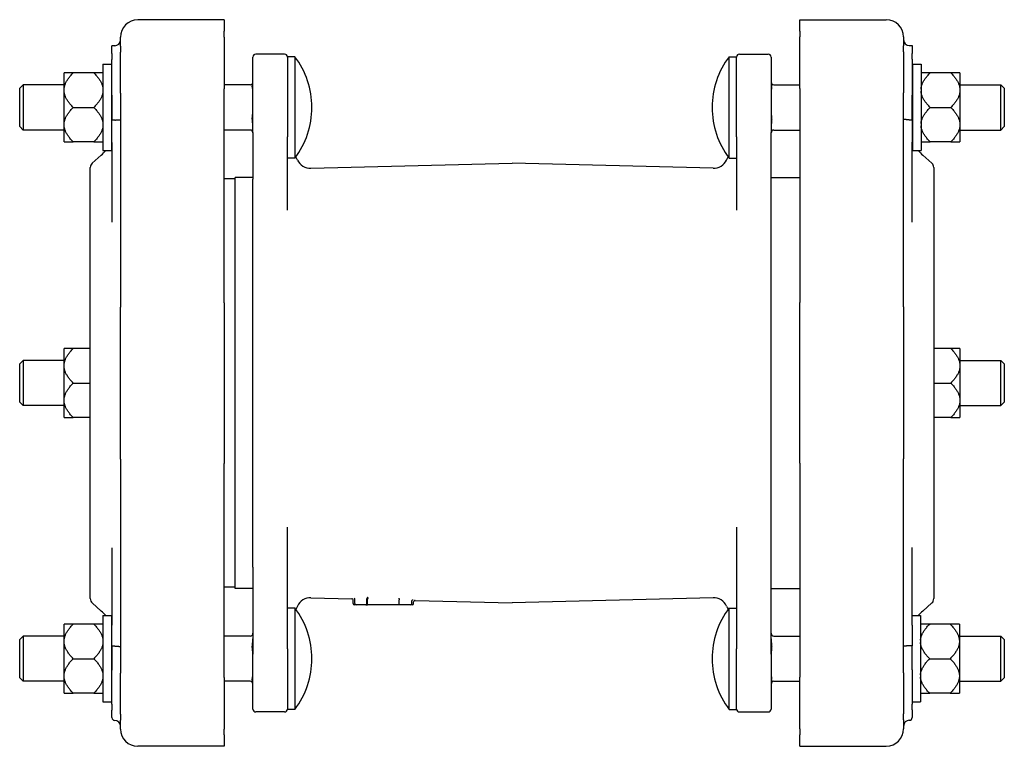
# Model space of a CAD drawing. Header units: millimetres. Extents: x 97 to 4291, y 43 to 893.
# Tile 3 of 4: x 97 to 439, y 641 to 893. Entities that reach past the tile are written whole.
import ezdxf

# ---------------------------------------------------------------- set-up
doc = ezdxf.new("R2010")
doc.units = ezdxf.units.MM
doc.layers.add('DETAIL', color=2, linetype='Continuous')

msp = doc.modelspace()

# ---------------------------------------------------------------- linework, layer by layer
at = {"layer": 'DETAIL'}
for p, q in [((168.03, 893.05), (138.03, 893.05)), ((168.03, 893.05), (168.03, 889.11)), ((368.03, 889.2), (368.03, 893.13)), ((368.03, 893.13), (398.03, 893.13)), ((132.03, 883.91), (132.03, 887.05)), ((168.03, 887.11), (168.03, 889.11)), ((168.03, 887.11), (168.03, 869.18)), ((368.03, 889.2), (368.03, 887.2)), ((368.03, 869.29), (368.03, 887.2)), ((404.03, 887.13), (404.03, 884)), ((129.03, 881.35), (129.03, 884.09)), ((130.03, 884.09), (129.03, 884.09)), ((132.03, 883.91), (132.03, 881.91)), ((404.03, 882), (404.03, 884)), ((406.03, 884.16), (407.03, 884.16)), ((407.03, 884.16), (407.03, 881.43)), ((129.03, 881.35), (129.03, 879.35)), ((129.03, 866.88), (129.03, 879.35)), ((132.03, 867.64), (132.03, 881.91)), ((178.03, 853.92), (178.03, 880.17)), ((189.03, 881.17), (179.03, 881.17)), ((190.03, 880.27), (190.03, 852.44)), ((192.64, 880.27), (190.03, 880.27)), ((192.64, 880.27), (192.64, 845.07)), ((343.42, 845.07), (343.42, 880.27)), ((343.42, 880.27), (346.03, 880.27)), ((346.03, 852.44), (346.03, 880.27)), ((347.03, 881.17), (357.03, 881.17)), ((358.03, 880.17), (358.03, 853.92)), ((404.03, 882), (404.03, 867.74)), ((407.03, 879.43), (407.03, 881.43)), ((407.03, 879.43), (407.03, 866.98)), ((125.95, 877.67), (125.95, 847.67)), ((125.95, 877.67), (128.95, 877.67)), ((128.95, 877.67), (128.95, 847.67)), ((407.11, 877.67), (407.11, 847.67)), ((407.11, 877.67), (410.11, 877.67)), ((410.11, 877.67), (410.11, 847.67)), ((115.65, 874.67), (112.45, 874.67)), ((112.45, 869.05), (112.45, 874.67)), ((122.75, 874.67), (115.65, 874.67)), ((125.95, 874.67), (122.75, 874.67)), ((413.31, 874.67), (410.11, 874.67)), ((420.41, 874.67), (413.31, 874.67)), ((423.61, 874.67), (420.41, 874.67)), ((423.61, 874.67), (423.61, 869.05)), ((97.03, 869.3), (98.25, 870.52)), ((97.03, 856.04), (97.03, 869.3)), ((98.25, 870.52), (98.25, 854.82)), ((112.45, 870.52), (98.25, 870.52)), ((112.45, 868.29), (112.45, 869.05)), ((129.03, 870.52), (128.95, 870.52)), ((177.03, 870.52), (168.03, 870.52)), ((168.03, 794.84), (168.03, 869.18)), ((359.03, 870.52), (368.03, 870.52)), ((368.03, 869.29), (368.03, 794.98)), ((407.03, 870.52), (407.11, 870.52)), ((423.61, 870.52), (437.81, 870.52)), ((423.61, 869.05), (423.61, 868.29)), ((437.81, 854.82), (437.81, 870.52)), ((439.03, 869.3), (437.81, 870.52)), ((439.03, 869.3), (439.03, 856.04)), ((112.45, 857.06), (112.45, 868.29)), ((129.03, 866.88), (129.03, 858.3)), ((132.03, 867.64), (132.03, 793.3)), ((404.03, 793.44), (404.03, 867.74)), ((407.03, 858.41), (407.03, 866.98)), ((423.61, 868.29), (423.61, 857.06)), ((115.65, 862.67), (122.75, 862.67)), ((413.31, 862.67), (420.41, 862.67)), ((97.03, 856.04), (98.25, 854.82)), ((112.45, 856.3), (112.45, 857.06)), ((112.45, 850.68), (112.45, 856.3)), ((130.03, 858.3), (129.03, 858.3)), ((129.03, 850.53), (129.03, 858.3)), ((406.03, 858.41), (407.03, 858.41)), ((407.03, 858.41), (407.03, 850.63)), ((423.61, 857.06), (423.61, 856.3)), ((423.61, 856.3), (423.61, 850.68)), ((439.03, 856.04), (437.81, 854.82)), ((112.45, 854.82), (98.25, 854.82)), ((129.03, 854.82), (128.95, 854.82)), ((177.03, 854.82), (168.03, 854.82)), ((178.03, 853.92), (178.03, 837.73)), ((190.03, 826.97), (190.03, 852.44)), ((346.03, 852.44), (346.03, 826.97)), ((358.03, 837.73), (358.03, 853.92)), ((359.03, 854.82), (368.03, 854.82)), ((407.03, 854.82), (407.11, 854.82)), ((423.61, 854.82), (437.81, 854.82)), ((112.45, 850.68), (115.65, 850.68)), ((122.75, 850.68), (115.65, 850.68)), ((122.75, 850.68), (125.95, 850.68)), ((129.03, 850.53), (129.03, 827.74)), ((407.03, 827.83), (407.03, 850.63)), ((410.11, 850.68), (413.31, 850.68)), ((420.41, 850.68), (413.31, 850.68)), ((420.41, 850.68), (423.61, 850.68)), ((122.2, 843.32), (125.34, 846.12)), ((125.95, 847.67), (128.95, 847.67)), ((192.64, 845.07), (190.03, 845.07)), ((193.51, 844.41), (192.98, 845.54)), ((342.54, 844.41), (343.07, 845.54)), ((343.42, 845.07), (346.03, 845.07)), ((407.11, 847.67), (410.11, 847.67)), ((413.86, 843.32), (410.71, 846.12)), ((121.53, 692.13), (121.53, 841.83)), ((198.17, 841.53), (268.03, 843.33)), ((337.88, 841.53), (268.03, 843.33)), ((414.53, 841.83), (414.53, 692.13)), ((171.83, 695.63), (171.83, 838.33)), ((178.03, 838.33), (171.83, 838.33)), ((358.03, 838.33), (368.03, 838.33)), ((171.83, 837.83), (168.03, 837.83)), ((178.03, 703.02), (178.03, 837.73)), ((358.03, 703.02), (358.03, 837.73)), ((129.03, 827.74), (129.03, 822.8)), ((407.03, 822.88), (407.03, 827.83)), ((168.03, 794.84), (168.03, 739.05)), ((368.03, 739.19), (368.03, 794.98)), ((132.03, 740.59), (132.03, 793.3)), ((404.03, 793.44), (404.03, 740.72)), ((115.65, 778.97), (112.45, 778.97)), ((112.45, 773.36), (112.45, 778.97)), ((121.53, 778.97), (115.65, 778.97)), ((420.41, 778.97), (414.53, 778.97)), ((423.61, 778.97), (420.41, 778.97)), ((423.61, 778.97), (423.61, 773.36)), ((97.03, 773.61), (98.25, 774.83)), ((97.03, 760.35), (97.03, 773.61)), ((98.25, 774.83), (98.25, 759.13)), ((112.45, 774.83), (98.25, 774.83)), ((112.45, 772.6), (112.45, 773.36)), ((423.61, 774.83), (437.81, 774.83)), ((423.61, 773.36), (423.61, 772.6)), ((437.81, 759.13), (437.81, 774.83)), ((439.03, 773.61), (437.81, 774.83)), ((439.03, 773.61), (439.03, 760.35)), ((112.45, 761.36), (112.45, 772.6)), ((423.61, 772.6), (423.61, 761.36)), ((115.65, 766.98), (121.53, 766.98)), ((414.53, 766.98), (420.41, 766.98)), ((97.03, 760.35), (98.25, 759.13)), ((112.45, 760.6), (112.45, 761.36)), ((112.45, 754.98), (112.45, 760.6)), ((423.61, 761.36), (423.61, 760.6)), ((423.61, 760.6), (423.61, 754.98)), ((439.03, 760.35), (437.81, 759.13)), ((112.45, 759.13), (98.25, 759.13)), ((423.61, 759.13), (437.81, 759.13)), ((112.45, 754.98), (115.65, 754.98)), ((121.53, 754.98), (115.65, 754.98)), ((420.41, 754.98), (414.53, 754.98)), ((420.41, 754.98), (423.61, 754.98)), ((132.03, 740.59), (132.03, 666.27)), ((168.03, 664.73), (168.03, 739.05)), ((368.03, 739.19), (368.03, 664.84)), ((404.03, 666.38), (404.03, 740.72)), ((190.03, 674.67), (190.03, 716.89)), ((346.03, 716.89), (346.03, 674.67)), ((129.03, 709.82), (129.03, 700.32)), ((407.03, 700.41), (407.03, 709.9)), ((178.03, 703.02), (178.03, 672.81)), ((358.03, 672.81), (358.03, 703.02)), ((129.03, 700.32), (129.03, 682.88)), ((407.03, 682.98), (407.03, 700.41)), ((171.83, 696.13), (168.03, 696.13)), ((178.03, 695.63), (171.83, 695.63)), ((358.03, 695.63), (368.03, 695.63)), ((198.17, 692.43), (212.36, 692.07)), ((212.84, 690.48), (212.84, 691.57)), ((213.42, 690.48), (213.42, 691.91)), ((217.61, 690.48), (217.61, 692.02)), ((217.88, 690.48), (217.88, 691.98)), ((228.8, 691.71), (228.8, 691.71)), ((228.8, 690.48), (228.8, 691.71)), ((233.27, 690.48), (233.27, 691.37)), ((233.84, 690.48), (233.84, 691)), ((234.36, 691.5), (268.03, 690.63)), ((337.88, 692.43), (268.03, 690.63)), ((122.2, 690.64), (125.34, 687.84)), ((192.64, 688.88), (190.03, 688.88)), ((192.64, 688.88), (192.64, 653.68)), ((193.51, 689.55), (192.98, 688.42)), ((213.92, 689.98), (213.34, 689.98)), ((217.25, 689.98), (213.92, 689.98)), ((217.25, 689.98), (217.8, 689.98)), ((228.96, 689.98), (217.8, 689.98)), ((232.77, 689.98), (228.96, 689.98)), ((233.34, 689.98), (232.77, 689.98)), ((342.54, 689.55), (343.07, 688.42)), ((343.42, 653.68), (343.42, 688.88)), ((343.42, 688.88), (346.03, 688.88)), ((413.86, 690.64), (410.71, 687.84)), ((125.95, 686.28), (125.95, 656.28)), ((125.95, 686.28), (128.95, 686.28)), ((128.95, 686.28), (128.95, 656.28)), ((407.03, 686.28), (409.91, 686.28)), ((409.91, 686.28), (409.91, 656.28)), ((115.65, 683.28), (112.45, 683.28)), ((112.45, 677.66), (112.45, 683.28)), ((122.75, 683.28), (115.65, 683.28)), ((125.95, 683.28), (122.75, 683.28)), ((129.03, 675.65), (129.03, 682.88)), ((407.03, 682.98), (407.03, 675.76)), ((413.11, 683.28), (409.91, 683.28)), ((420.21, 683.28), (413.11, 683.28)), ((423.41, 683.28), (420.21, 683.28)), ((423.41, 683.28), (423.41, 677.66)), ((97.03, 677.91), (98.25, 679.13)), ((97.03, 664.65), (97.03, 677.91)), ((98.25, 679.13), (98.25, 663.43)), ((112.45, 679.13), (98.25, 679.13)), ((112.45, 676.9), (112.45, 677.66)), ((129.03, 679.13), (128.95, 679.13)), ((177.03, 679.13), (168.03, 679.13)), ((359.03, 679.13), (368.03, 679.13)), ((423.41, 679.13), (437.81, 679.13)), ((423.41, 677.66), (423.41, 676.9)), ((437.81, 663.43), (437.81, 679.13)), ((439.03, 677.91), (437.81, 679.13)), ((439.03, 677.91), (439.03, 664.65)), ((112.45, 665.67), (112.45, 676.9)), ((129.03, 675.65), (129.03, 667.28)), ((190.03, 674.67), (190.03, 653.68)), ((346.03, 653.68), (346.03, 674.67)), ((407.03, 667.38), (407.03, 675.76)), ((423.41, 676.9), (423.41, 665.67)), ((115.65, 671.28), (122.75, 671.28)), ((178.03, 653.78), (178.03, 672.81)), ((358.03, 672.81), (358.03, 653.78)), ((413.11, 671.28), (420.21, 671.28)), ((129.03, 655.44), (129.03, 667.28)), ((407.03, 667.38), (407.03, 655.53)), ((97.03, 664.65), (98.25, 663.43)), ((112.45, 664.91), (112.45, 665.67)), ((112.45, 659.29), (112.45, 664.91)), ((132.03, 652), (132.03, 666.27)), ((168.03, 664.73), (168.03, 646.8)), ((368.03, 646.9), (368.03, 664.84)), ((404.03, 666.38), (404.03, 652.09)), ((423.41, 665.67), (423.41, 664.91)), ((423.41, 664.91), (423.41, 659.29)), ((439.03, 664.65), (437.81, 663.43)), ((112.45, 663.43), (98.25, 663.43)), ((129.03, 663.43), (128.95, 663.43)), ((177.03, 663.43), (168.03, 663.43)), ((359.03, 663.43), (368.03, 663.43)), ((423.41, 663.43), (437.81, 663.43)), ((112.45, 659.29), (115.65, 659.29)), ((122.75, 659.29), (115.65, 659.29)), ((122.75, 659.29), (125.95, 659.29)), ((409.91, 659.29), (413.11, 659.29)), ((420.21, 659.29), (413.11, 659.29)), ((420.21, 659.29), (423.41, 659.29)), ((125.95, 656.28), (128.95, 656.28)), ((129.03, 655.44), (129.03, 653.44)), ((129.03, 650.84), (129.03, 653.44)), ((192.64, 653.68), (190.03, 653.68)), ((343.42, 653.68), (346.03, 653.68)), ((407.03, 656.28), (409.91, 656.28)), ((407.03, 653.52), (407.03, 655.53)), ((407.03, 653.52), (407.03, 650.91)), ((132.03, 652), (132.03, 650)), ((132.03, 646.87), (132.03, 650)), ((189.03, 652.78), (179.03, 652.78)), ((347.03, 652.78), (357.03, 652.78)), ((404.03, 650.09), (404.03, 652.09)), ((404.03, 650.09), (404.03, 646.94)), ((168.03, 644.81), (168.03, 646.8)), ((368.03, 646.9), (368.03, 644.9)), ((168.03, 644.81), (168.03, 640.87)), ((368.03, 640.94), (368.03, 644.9)), ((168.03, 640.87), (138.03, 640.87)), ((368.03, 640.94), (398.03, 640.94))]:
    msp.add_line(p, q, dxfattribs=at)
at = {"layer": 'DETAIL', "flags": 128}
for points in [[(112.45, 869.05), (112.47, 869.28), (112.5, 869.5), (112.54, 869.72), (112.59, 869.95), (112.65, 870.17), (112.72, 870.4), (112.8, 870.62), (112.88, 870.85), (112.98, 871.07), (113.09, 871.3), (113.2, 871.53), (113.33, 871.76), (113.47, 871.99), (113.61, 872.22), (113.77, 872.46), (113.93, 872.69), (114.11, 872.93), (114.3, 873.17), (114.5, 873.41), (114.7, 873.66), (114.92, 873.91), (115.15, 874.16), (115.39, 874.41), (115.65, 874.67)], [(122.75, 874.67), (123, 874.41), (123.24, 874.16), (123.47, 873.91), (123.69, 873.66), (123.9, 873.41), (124.1, 873.17), (124.28, 872.93), (124.46, 872.69), (124.62, 872.46), (124.78, 872.22), (124.93, 871.99), (125.06, 871.76), (125.19, 871.53), (125.31, 871.3), (125.41, 871.07), (125.51, 870.85), (125.6, 870.62), (125.68, 870.4), (125.75, 870.17), (125.8, 869.95), (125.85, 869.72), (125.89, 869.5), (125.93, 869.28), (125.95, 869.05)], [(410.11, 869.05), (410.13, 869.28), (410.16, 869.5), (410.2, 869.72), (410.25, 869.95), (410.31, 870.17), (410.38, 870.4), (410.46, 870.62), (410.54, 870.85), (410.64, 871.07), (410.75, 871.3), (410.86, 871.53), (410.99, 871.76), (411.13, 871.99), (411.27, 872.22), (411.43, 872.46), (411.59, 872.69), (411.77, 872.93), (411.96, 873.17), (412.16, 873.41), (412.36, 873.66), (412.58, 873.91), (412.81, 874.16), (413.05, 874.41), (413.31, 874.67)], [(420.41, 874.67), (420.66, 874.41), (420.9, 874.16), (421.13, 873.91), (421.35, 873.66), (421.56, 873.41), (421.76, 873.17), (421.94, 872.93), (422.12, 872.69), (422.28, 872.46), (422.44, 872.22), (422.59, 871.99), (422.72, 871.76), (422.85, 871.53), (422.97, 871.3), (423.07, 871.07), (423.17, 870.85), (423.26, 870.62), (423.34, 870.4), (423.41, 870.17), (423.46, 869.95), (423.51, 869.72), (423.55, 869.5), (423.59, 869.28), (423.61, 869.05)], [(178.03, 868.44), (178.02, 868.56), (178.01, 868.69), (177.99, 868.82), (177.97, 868.94), (177.95, 869.06), (177.92, 869.19), (177.9, 869.32), (177.88, 869.45), (177.86, 869.58), (177.84, 869.7), (177.83, 869.83), (177.83, 869.95), (177.83, 870.07), (177.84, 870.2), (177.86, 870.32), (177.88, 870.45), (177.9, 870.58), (177.92, 870.71), (177.95, 870.84), (177.97, 870.96), (177.99, 871.08), (178.01, 871.21), (178.02, 871.34), (178.03, 871.46)], [(358.03, 871.41), (358.03, 871.28), (358.04, 871.15), (358.06, 871.01), (358.08, 870.88), (358.1, 870.75), (358.13, 870.61), (358.15, 870.48), (358.18, 870.34), (358.2, 870.2), (358.21, 870.06), (358.22, 869.93), (358.23, 869.8), (358.22, 869.67), (358.21, 869.54), (358.2, 869.4), (358.18, 869.26), (358.15, 869.12), (358.13, 868.99), (358.1, 868.85), (358.08, 868.72), (358.06, 868.59), (358.04, 868.46), (358.03, 868.32), (358.03, 868.19)], [(115.65, 862.67), (115.39, 862.93), (115.15, 863.19), (114.92, 863.44), (114.7, 863.69), (114.5, 863.93), (114.3, 864.17), (114.11, 864.41), (113.93, 864.65), (113.77, 864.89), (113.61, 865.12), (113.47, 865.35), (113.33, 865.59), (113.2, 865.82), (113.09, 866.04), (112.98, 866.27), (112.88, 866.5), (112.8, 866.72), (112.72, 866.95), (112.65, 867.17), (112.59, 867.4), (112.54, 867.62), (112.5, 867.84), (112.47, 868.07), (112.45, 868.29)], [(125.95, 868.29), (125.93, 868.07), (125.89, 867.84), (125.85, 867.62), (125.8, 867.4), (125.75, 867.17), (125.68, 866.95), (125.6, 866.72), (125.51, 866.5), (125.41, 866.27), (125.31, 866.04), (125.19, 865.82), (125.06, 865.59), (124.93, 865.35), (124.78, 865.12), (124.62, 864.89), (124.46, 864.65), (124.28, 864.41), (124.1, 864.17), (123.9, 863.93), (123.69, 863.69), (123.47, 863.44), (123.24, 863.19), (123, 862.93), (122.75, 862.67)], [(413.31, 862.67), (413.05, 862.93), (412.81, 863.19), (412.58, 863.44), (412.36, 863.69), (412.16, 863.93), (411.96, 864.17), (411.77, 864.41), (411.59, 864.65), (411.43, 864.89), (411.27, 865.12), (411.13, 865.35), (410.99, 865.59), (410.86, 865.82), (410.75, 866.04), (410.64, 866.27), (410.54, 866.5), (410.46, 866.72), (410.38, 866.95), (410.31, 867.17), (410.25, 867.4), (410.2, 867.62), (410.16, 867.84), (410.13, 868.07), (410.11, 868.29)], [(423.61, 868.29), (423.59, 868.07), (423.55, 867.84), (423.51, 867.62), (423.46, 867.4), (423.41, 867.17), (423.34, 866.95), (423.26, 866.72), (423.17, 866.5), (423.07, 866.27), (422.97, 866.04), (422.85, 865.82), (422.72, 865.59), (422.59, 865.35), (422.44, 865.12), (422.28, 864.89), (422.12, 864.65), (421.94, 864.41), (421.76, 864.17), (421.56, 863.93), (421.35, 863.69), (421.13, 863.44), (420.9, 863.19), (420.66, 862.93), (420.41, 862.67)], [(112.45, 857.06), (112.47, 857.28), (112.5, 857.51), (112.54, 857.73), (112.59, 857.95), (112.65, 858.18), (112.72, 858.4), (112.8, 858.63), (112.88, 858.85), (112.98, 859.08), (113.09, 859.31), (113.2, 859.53), (113.33, 859.76), (113.47, 860), (113.61, 860.23), (113.77, 860.46), (113.93, 860.7), (114.11, 860.94), (114.3, 861.18), (114.5, 861.42), (114.7, 861.66), (114.92, 861.91), (115.15, 862.16), (115.39, 862.42), (115.65, 862.67)], [(122.75, 862.67), (123, 862.42), (123.24, 862.16), (123.47, 861.91), (123.69, 861.66), (123.9, 861.42), (124.1, 861.18), (124.28, 860.94), (124.46, 860.7), (124.62, 860.46), (124.78, 860.23), (124.93, 860), (125.06, 859.76), (125.19, 859.53), (125.31, 859.31), (125.41, 859.08), (125.51, 858.85), (125.6, 858.63), (125.68, 858.4), (125.75, 858.18), (125.8, 857.95), (125.85, 857.73), (125.89, 857.51), (125.93, 857.28), (125.95, 857.06)], [(410.11, 857.06), (410.13, 857.28), (410.16, 857.51), (410.2, 857.73), (410.25, 857.95), (410.31, 858.18), (410.38, 858.4), (410.46, 858.63), (410.54, 858.85), (410.64, 859.08), (410.75, 859.31), (410.86, 859.53), (410.99, 859.76), (411.13, 860), (411.27, 860.23), (411.43, 860.46), (411.59, 860.7), (411.77, 860.94), (411.96, 861.18), (412.16, 861.42), (412.36, 861.66), (412.58, 861.91), (412.81, 862.16), (413.05, 862.42), (413.31, 862.67)], [(420.41, 862.67), (420.66, 862.42), (420.9, 862.16), (421.13, 861.91), (421.35, 861.66), (421.56, 861.42), (421.76, 861.18), (421.94, 860.94), (422.12, 860.7), (422.28, 860.46), (422.44, 860.23), (422.59, 860), (422.72, 859.76), (422.85, 859.53), (422.97, 859.31), (423.07, 859.08), (423.17, 858.85), (423.26, 858.63), (423.34, 858.4), (423.41, 858.18), (423.46, 857.95), (423.51, 857.73), (423.55, 857.51), (423.59, 857.28), (423.61, 857.06)], [(178.03, 855.96), (178.02, 856.19), (178.01, 856.43), (177.99, 856.67), (177.97, 856.9), (177.95, 857.13), (177.92, 857.36), (177.9, 857.6), (177.88, 857.84), (177.86, 858.09), (177.84, 858.33), (177.83, 858.56), (177.83, 858.79), (177.83, 859.01), (177.84, 859.25), (177.86, 859.49), (177.88, 859.73), (177.9, 859.97), (177.92, 860.21), (177.95, 860.44), (177.97, 860.67), (177.99, 860.9), (178.01, 861.14), (178.02, 861.38), (178.03, 861.61)], [(358.03, 861.28), (358.03, 861.06), (358.04, 860.82), (358.06, 860.59), (358.08, 860.36), (358.1, 860.14), (358.13, 859.91), (358.15, 859.68), (358.18, 859.44), (358.2, 859.2), (358.21, 858.97), (358.22, 858.74), (358.23, 858.52), (358.22, 858.3), (358.21, 858.07), (358.2, 857.83), (358.18, 857.6), (358.15, 857.36), (358.13, 857.12), (358.1, 856.89), (358.08, 856.67), (358.06, 856.45), (358.04, 856.21), (358.03, 855.98), (358.03, 855.75)], [(406.03, 858.41), (405.89, 858.41), (405.76, 858.41), (405.63, 858.41), (405.51, 858.41), (405.38, 858.41), (405.26, 858.42), (405.14, 858.42), (405.02, 858.42), (404.91, 858.43), (404.8, 858.43), (404.7, 858.44), (404.61, 858.44), (404.52, 858.45), (404.44, 858.45), (404.36, 858.46), (404.29, 858.46), (404.23, 858.47), (404.18, 858.48), (404.13, 858.48), (404.09, 858.49), (404.06, 858.5), (404.04, 858.51), (404.03, 858.51), (404.03, 858.52)], [(115.65, 850.68), (115.39, 850.94), (115.15, 851.19), (114.92, 851.44), (114.7, 851.69), (114.5, 851.94), (114.3, 852.18), (114.11, 852.42), (113.93, 852.66), (113.77, 852.89), (113.61, 853.13), (113.47, 853.36), (113.33, 853.59), (113.2, 853.82), (113.09, 854.05), (112.98, 854.28), (112.88, 854.5), (112.8, 854.73), (112.72, 854.95), (112.65, 855.18), (112.59, 855.4), (112.54, 855.63), (112.5, 855.85), (112.47, 856.07), (112.45, 856.3)], [(125.95, 856.3), (125.93, 856.07), (125.89, 855.85), (125.85, 855.63), (125.8, 855.4), (125.75, 855.18), (125.68, 854.95), (125.6, 854.73), (125.51, 854.5), (125.41, 854.28), (125.31, 854.05), (125.19, 853.82), (125.06, 853.59), (124.93, 853.36), (124.78, 853.13), (124.62, 852.89), (124.46, 852.66), (124.28, 852.42), (124.1, 852.18), (123.9, 851.94), (123.69, 851.69), (123.47, 851.44), (123.24, 851.19), (123, 850.94), (122.75, 850.68)], [(130.03, 858.3), (130.16, 858.3), (130.29, 858.3), (130.42, 858.31), (130.55, 858.31), (130.67, 858.31), (130.8, 858.31), (130.92, 858.31), (131.03, 858.32), (131.14, 858.32), (131.25, 858.33), (131.35, 858.33), (131.45, 858.33), (131.54, 858.34), (131.62, 858.35), (131.69, 858.35), (131.76, 858.36), (131.82, 858.36), (131.88, 858.37), (131.92, 858.38), (131.96, 858.38), (131.99, 858.39), (132.01, 858.4), (132.02, 858.41), (132.03, 858.41)], [(413.31, 850.68), (413.05, 850.94), (412.81, 851.19), (412.58, 851.44), (412.36, 851.69), (412.16, 851.94), (411.96, 852.18), (411.77, 852.42), (411.59, 852.66), (411.43, 852.89), (411.27, 853.13), (411.13, 853.36), (410.99, 853.59), (410.86, 853.82), (410.75, 854.05), (410.64, 854.28), (410.54, 854.5), (410.46, 854.73), (410.38, 854.95), (410.31, 855.18), (410.25, 855.4), (410.2, 855.63), (410.16, 855.85), (410.13, 856.07), (410.11, 856.3)], [(423.61, 856.3), (423.59, 856.07), (423.55, 855.85), (423.51, 855.63), (423.46, 855.4), (423.41, 855.18), (423.34, 854.95), (423.26, 854.73), (423.17, 854.5), (423.07, 854.28), (422.97, 854.05), (422.85, 853.82), (422.72, 853.59), (422.59, 853.36), (422.44, 853.13), (422.28, 852.89), (422.12, 852.66), (421.94, 852.42), (421.76, 852.18), (421.56, 851.94), (421.35, 851.69), (421.13, 851.44), (420.9, 851.19), (420.66, 850.94), (420.41, 850.68)], [(112.45, 773.36), (112.47, 773.58), (112.5, 773.8), (112.54, 774.03), (112.59, 774.25), (112.65, 774.48), (112.72, 774.7), (112.8, 774.93), (112.88, 775.15), (112.98, 775.38), (113.09, 775.61), (113.2, 775.83), (113.33, 776.06), (113.47, 776.29), (113.61, 776.53), (113.77, 776.76), (113.93, 777), (114.11, 777.23), (114.3, 777.48), (114.5, 777.72), (114.7, 777.96), (114.92, 778.21), (115.15, 778.46), (115.39, 778.72), (115.65, 778.97)], [(420.41, 778.97), (420.66, 778.72), (420.9, 778.46), (421.13, 778.21), (421.35, 777.96), (421.56, 777.72), (421.76, 777.48), (421.94, 777.23), (422.12, 777), (422.28, 776.76), (422.44, 776.53), (422.59, 776.29), (422.72, 776.06), (422.85, 775.83), (422.97, 775.61), (423.07, 775.38), (423.17, 775.15), (423.26, 774.93), (423.34, 774.7), (423.41, 774.48), (423.46, 774.25), (423.51, 774.03), (423.55, 773.8), (423.59, 773.58), (423.61, 773.36)], [(115.65, 766.98), (115.39, 767.24), (115.15, 767.49), (114.92, 767.74), (114.7, 767.99), (114.5, 768.23), (114.3, 768.48), (114.11, 768.72), (113.93, 768.96), (113.77, 769.19), (113.61, 769.43), (113.47, 769.66), (113.33, 769.89), (113.2, 770.12), (113.09, 770.35), (112.98, 770.57), (112.88, 770.8), (112.8, 771.03), (112.72, 771.25), (112.65, 771.48), (112.59, 771.7), (112.54, 771.92), (112.5, 772.15), (112.47, 772.37), (112.45, 772.6)], [(423.61, 772.6), (423.59, 772.37), (423.55, 772.15), (423.51, 771.92), (423.46, 771.7), (423.41, 771.48), (423.34, 771.25), (423.26, 771.03), (423.17, 770.8), (423.07, 770.57), (422.97, 770.35), (422.85, 770.12), (422.72, 769.89), (422.59, 769.66), (422.44, 769.43), (422.28, 769.19), (422.12, 768.96), (421.94, 768.72), (421.76, 768.48), (421.56, 768.23), (421.35, 767.99), (421.13, 767.74), (420.9, 767.49), (420.66, 767.24), (420.41, 766.98)], [(112.45, 761.36), (112.47, 761.59), (112.5, 761.81), (112.54, 762.03), (112.59, 762.26), (112.65, 762.48), (112.72, 762.71), (112.8, 762.93), (112.88, 763.16), (112.98, 763.38), (113.09, 763.61), (113.2, 763.84), (113.33, 764.07), (113.47, 764.3), (113.61, 764.53), (113.77, 764.77), (113.93, 765), (114.11, 765.24), (114.3, 765.48), (114.5, 765.72), (114.7, 765.97), (114.92, 766.22), (115.15, 766.47), (115.39, 766.72), (115.65, 766.98)], [(420.41, 766.98), (420.66, 766.72), (420.9, 766.47), (421.13, 766.22), (421.35, 765.97), (421.56, 765.72), (421.76, 765.48), (421.94, 765.24), (422.12, 765), (422.28, 764.77), (422.44, 764.53), (422.59, 764.3), (422.72, 764.07), (422.85, 763.84), (422.97, 763.61), (423.07, 763.38), (423.17, 763.16), (423.26, 762.93), (423.34, 762.71), (423.41, 762.48), (423.46, 762.26), (423.51, 762.03), (423.55, 761.81), (423.59, 761.59), (423.61, 761.36)], [(115.65, 754.98), (115.39, 755.24), (115.15, 755.5), (114.92, 755.75), (114.7, 755.99), (114.5, 756.24), (114.3, 756.48), (114.11, 756.72), (113.93, 756.96), (113.77, 757.2), (113.61, 757.43), (113.47, 757.66), (113.33, 757.9), (113.2, 758.12), (113.09, 758.35), (112.98, 758.58), (112.88, 758.81), (112.8, 759.03), (112.72, 759.26), (112.65, 759.48), (112.59, 759.71), (112.54, 759.93), (112.5, 760.15), (112.47, 760.38), (112.45, 760.6)], [(423.61, 760.6), (423.59, 760.38), (423.55, 760.15), (423.51, 759.93), (423.46, 759.71), (423.41, 759.48), (423.34, 759.26), (423.26, 759.03), (423.17, 758.81), (423.07, 758.58), (422.97, 758.35), (422.85, 758.12), (422.72, 757.9), (422.59, 757.66), (422.44, 757.43), (422.28, 757.2), (422.12, 756.96), (421.94, 756.72), (421.76, 756.48), (421.56, 756.24), (421.35, 755.99), (421.13, 755.75), (420.9, 755.5), (420.66, 755.24), (420.41, 754.98)], [(212.84, 691.57), (212.8, 691.76), (212.7, 691.92), (212.54, 692.03), (212.44, 692.06), (212.36, 692.07)], [(213.42, 691.91), (213.38, 692.09), (213.34, 692.17), (213.29, 692.23), (213.24, 692.27), (213.21, 692.29), (213.18, 692.31)], [(217.97, 692.52), (217.95, 692.52), (217.93, 692.51), (217.91, 692.51), (217.89, 692.5), (217.86, 692.49), (217.84, 692.47), (217.82, 692.46), (217.8, 692.44), (217.78, 692.43), (217.76, 692.41), (217.75, 692.39), (217.73, 692.37), (217.71, 692.34), (217.7, 692.32), (217.68, 692.29), (217.67, 692.27), (217.66, 692.24), (217.65, 692.21), (217.64, 692.18), (217.63, 692.15), (217.62, 692.12), (217.61, 692.09), (217.61, 692.06), (217.61, 692.03)], [(217.61, 692.03), (217.61, 692.03), (217.61, 692.03), (217.61, 692.03), (217.61, 692.03), (217.61, 692.03), (217.61, 692.03), (217.61, 692.03), (217.61, 692.03), (217.61, 692.03), (217.61, 692.03), (217.61, 692.03), (217.61, 692.03), (217.61, 692.03), (217.61, 692.03), (217.61, 692.03), (217.61, 692.03), (217.61, 692.03), (217.61, 692.03), (217.61, 692.02), (217.61, 692.02), (217.61, 692.02), (217.61, 692.02), (217.61, 692.02), (217.61, 692.02)], [(217.99, 692.52), (217.98, 692.51), (217.98, 692.51), (217.97, 692.5), (217.97, 692.49), (217.96, 692.48), (217.96, 692.47), (217.95, 692.45), (217.95, 692.44), (217.94, 692.42), (217.94, 692.4), (217.93, 692.38), (217.93, 692.36), (217.92, 692.34), (217.92, 692.31), (217.91, 692.29), (217.91, 692.26), (217.9, 692.23), (217.9, 692.2), (217.9, 692.17), (217.89, 692.14), (217.89, 692.11), (217.89, 692.08), (217.89, 692.04), (217.88, 692.01)], [(217.88, 692.01), (217.88, 692.01), (217.88, 692), (217.88, 692), (217.88, 692), (217.88, 692), (217.88, 692), (217.88, 692), (217.88, 692), (217.88, 692), (217.88, 692), (217.88, 691.99), (217.88, 691.99), (217.88, 691.99), (217.88, 691.99), (217.88, 691.99), (217.88, 691.99), (217.88, 691.99), (217.88, 691.99), (217.88, 691.99), (217.88, 691.98), (217.88, 691.98), (217.88, 691.98), (217.88, 691.98), (217.88, 691.98)], [(228.72, 692.24), (228.72, 692.24), (228.73, 692.23), (228.73, 692.22), (228.74, 692.21), (228.74, 692.2), (228.75, 692.18), (228.75, 692.17), (228.75, 692.15), (228.76, 692.14), (228.76, 692.12), (228.77, 692.1), (228.77, 692.07), (228.78, 692.05), (228.78, 692.03), (228.78, 692), (228.79, 691.97), (228.79, 691.94), (228.79, 691.91), (228.8, 691.88), (228.8, 691.85), (228.8, 691.82), (228.8, 691.78), (228.8, 691.75), (228.8, 691.71)], [(233.52, 691.78), (233.49, 691.77), (233.46, 691.74), (233.41, 691.7), (233.35, 691.64), (233.31, 691.56), (233.28, 691.47), (233.27, 691.37)], [(234.36, 691.5), (234.26, 691.49), (234.17, 691.47), (234.08, 691.42), (234, 691.36), (233.93, 691.28), (233.88, 691.19), (233.85, 691.1), (233.84, 691)], [(217.25, 689.98), (217.28, 689.98), (217.3, 689.98), (217.32, 689.99), (217.35, 690), (217.37, 690.01), (217.39, 690.02), (217.41, 690.03), (217.43, 690.05), (217.45, 690.06), (217.47, 690.08), (217.49, 690.1), (217.5, 690.13), (217.52, 690.15), (217.53, 690.17), (217.55, 690.2), (217.56, 690.23), (217.57, 690.26), (217.58, 690.29), (217.59, 690.32), (217.59, 690.35), (217.6, 690.38), (217.6, 690.41), (217.61, 690.45), (217.61, 690.48)], [(217.8, 689.98), (217.8, 689.98), (217.81, 689.98), (217.81, 689.99), (217.82, 689.99), (217.82, 690), (217.83, 690.01), (217.83, 690.02), (217.84, 690.03), (217.84, 690.05), (217.85, 690.07), (217.85, 690.08), (217.85, 690.1), (217.86, 690.13), (217.86, 690.15), (217.87, 690.18), (217.87, 690.2), (217.87, 690.23), (217.87, 690.27), (217.88, 690.3), (217.88, 690.33), (217.88, 690.37), (217.88, 690.4), (217.88, 690.44), (217.88, 690.48)], [(228.96, 689.98), (228.95, 689.98), (228.94, 689.98), (228.93, 689.99), (228.92, 689.99), (228.91, 690), (228.9, 690.01), (228.89, 690.02), (228.88, 690.03), (228.87, 690.04), (228.86, 690.06), (228.86, 690.07), (228.85, 690.09), (228.84, 690.12), (228.84, 690.14), (228.83, 690.16), (228.82, 690.19), (228.82, 690.22), (228.81, 690.26), (228.81, 690.29), (228.81, 690.32), (228.8, 690.36), (228.8, 690.4), (228.8, 690.44), (228.8, 690.48)], [(129.03, 685.29), (129.02, 685.38), (129.02, 685.41)], [(112.45, 677.66), (112.47, 677.88), (112.5, 678.11), (112.54, 678.33), (112.59, 678.56), (112.65, 678.78), (112.72, 679.01), (112.8, 679.23), (112.88, 679.46), (112.98, 679.68), (113.09, 679.91), (113.2, 680.14), (113.33, 680.37), (113.47, 680.6), (113.61, 680.83), (113.77, 681.06), (113.93, 681.3), (114.11, 681.54), (114.3, 681.78), (114.5, 682.02), (114.7, 682.27), (114.92, 682.52), (115.15, 682.77), (115.39, 683.02), (115.65, 683.28)], [(122.75, 683.28), (123, 683.02), (123.24, 682.77), (123.47, 682.52), (123.69, 682.27), (123.9, 682.02), (124.1, 681.78), (124.28, 681.54), (124.46, 681.3), (124.62, 681.06), (124.78, 680.83), (124.93, 680.6), (125.06, 680.37), (125.19, 680.14), (125.31, 679.91), (125.41, 679.68), (125.51, 679.46), (125.6, 679.23), (125.68, 679.01), (125.75, 678.78), (125.8, 678.56), (125.85, 678.33), (125.89, 678.11), (125.93, 677.88), (125.95, 677.66)], [(409.91, 677.66), (409.93, 677.88), (409.96, 678.11), (410, 678.33), (410.05, 678.56), (410.11, 678.78), (410.18, 679.01), (410.26, 679.23), (410.34, 679.46), (410.44, 679.68), (410.55, 679.91), (410.66, 680.14), (410.79, 680.37), (410.93, 680.6), (411.07, 680.83), (411.23, 681.06), (411.39, 681.3), (411.57, 681.54), (411.76, 681.78), (411.96, 682.02), (412.16, 682.27), (412.38, 682.52), (412.61, 682.77), (412.85, 683.02), (413.11, 683.28)], [(420.21, 683.28), (420.46, 683.02), (420.7, 682.77), (420.93, 682.52), (421.15, 682.27), (421.36, 682.02), (421.56, 681.78), (421.74, 681.54), (421.92, 681.3), (422.08, 681.06), (422.24, 680.83), (422.39, 680.6), (422.52, 680.37), (422.65, 680.14), (422.77, 679.91), (422.87, 679.68), (422.97, 679.46), (423.06, 679.23), (423.14, 679.01), (423.21, 678.78), (423.26, 678.56), (423.31, 678.33), (423.35, 678.11), (423.39, 677.88), (423.41, 677.66)], [(178.03, 672.62), (178.02, 672.84), (178.01, 673.08), (177.99, 673.32), (177.97, 673.54), (177.95, 673.76), (177.92, 673.99), (177.9, 674.23), (177.88, 674.47), (177.86, 674.71), (177.84, 674.94), (177.83, 675.17), (177.83, 675.39), (177.83, 675.62), (177.84, 675.85), (177.86, 676.08), (177.88, 676.32), (177.9, 676.56), (177.92, 676.79), (177.95, 677.02), (177.97, 677.25), (177.99, 677.47), (178.01, 677.71), (178.02, 677.94), (178.03, 678.17)], [(358.03, 678.2), (358.03, 677.98), (358.04, 677.74), (358.06, 677.5), (358.08, 677.28), (358.1, 677.06), (358.13, 676.83), (358.15, 676.59), (358.18, 676.36), (358.2, 676.12), (358.21, 675.88), (358.22, 675.66), (358.23, 675.43), (358.22, 675.21), (358.21, 674.98), (358.2, 674.75), (358.18, 674.51), (358.15, 674.27), (358.13, 674.04), (358.1, 673.81), (358.08, 673.59), (358.06, 673.36), (358.04, 673.13), (358.03, 672.89), (358.03, 672.67)], [(115.65, 671.28), (115.39, 671.54), (115.15, 671.79), (114.92, 672.05), (114.7, 672.29), (114.5, 672.54), (114.3, 672.78), (114.11, 673.02), (113.93, 673.26), (113.77, 673.5), (113.61, 673.73), (113.47, 673.96), (113.33, 674.19), (113.2, 674.42), (113.09, 674.65), (112.98, 674.88), (112.88, 675.11), (112.8, 675.33), (112.72, 675.56), (112.65, 675.78), (112.59, 676), (112.54, 676.23), (112.5, 676.45), (112.47, 676.68), (112.45, 676.9)], [(125.95, 676.9), (125.93, 676.68), (125.89, 676.45), (125.85, 676.23), (125.8, 676), (125.75, 675.78), (125.68, 675.56), (125.6, 675.33), (125.51, 675.11), (125.41, 674.88), (125.31, 674.65), (125.19, 674.42), (125.06, 674.19), (124.93, 673.96), (124.78, 673.73), (124.62, 673.5), (124.46, 673.26), (124.28, 673.02), (124.1, 672.78), (123.9, 672.54), (123.69, 672.29), (123.47, 672.05), (123.24, 671.79), (123, 671.54), (122.75, 671.28)], [(130.03, 675.6), (129.96, 675.6), (129.9, 675.6), (129.83, 675.61), (129.77, 675.61), (129.7, 675.61), (129.64, 675.61), (129.58, 675.61), (129.52, 675.61), (129.47, 675.61), (129.41, 675.62), (129.36, 675.62), (129.32, 675.62), (129.27, 675.62), (129.23, 675.62), (129.19, 675.63), (129.16, 675.63), (129.13, 675.63), (129.1, 675.64), (129.08, 675.64), (129.06, 675.64), (129.05, 675.64), (129.04, 675.65), (129.03, 675.65), (129.03, 675.65)], [(130.03, 675.6), (130.16, 675.6), (130.29, 675.6), (130.42, 675.6), (130.55, 675.6), (130.67, 675.6), (130.8, 675.6), (130.92, 675.59), (131.03, 675.59), (131.14, 675.59), (131.25, 675.58), (131.35, 675.58), (131.45, 675.57), (131.54, 675.57), (131.62, 675.56), (131.69, 675.56), (131.76, 675.55), (131.82, 675.54), (131.88, 675.54), (131.92, 675.53), (131.96, 675.52), (131.99, 675.52), (132.01, 675.51), (132.02, 675.5), (132.03, 675.49)], [(406.03, 675.71), (405.89, 675.71), (405.76, 675.71), (405.63, 675.71), (405.51, 675.71), (405.38, 675.7), (405.26, 675.7), (405.14, 675.7), (405.02, 675.7), (404.91, 675.69), (404.8, 675.69), (404.7, 675.68), (404.61, 675.68), (404.52, 675.67), (404.44, 675.67), (404.36, 675.66), (404.29, 675.66), (404.23, 675.65), (404.18, 675.64), (404.13, 675.64), (404.09, 675.63), (404.06, 675.62), (404.04, 675.62), (404.03, 675.61), (404.03, 675.6)], [(407.03, 675.76), (407.02, 675.75), (407.02, 675.75), (407.01, 675.75), (406.99, 675.75), (406.97, 675.74), (406.95, 675.74), (406.93, 675.74), (406.89, 675.73), (406.86, 675.73), (406.82, 675.73), (406.78, 675.73), (406.74, 675.72), (406.69, 675.72), (406.64, 675.72), (406.59, 675.72), (406.53, 675.72), (406.47, 675.71), (406.41, 675.71), (406.35, 675.71), (406.29, 675.71), (406.22, 675.71), (406.16, 675.71), (406.09, 675.71), (406.03, 675.71)], [(413.11, 671.28), (412.85, 671.54), (412.61, 671.79), (412.38, 672.05), (412.16, 672.29), (411.96, 672.54), (411.76, 672.78), (411.57, 673.02), (411.39, 673.26), (411.23, 673.5), (411.07, 673.73), (410.93, 673.96), (410.79, 674.19), (410.66, 674.42), (410.55, 674.65), (410.44, 674.88), (410.34, 675.11), (410.26, 675.33), (410.18, 675.56), (410.11, 675.78), (410.05, 676), (410, 676.23), (409.96, 676.45), (409.93, 676.68), (409.91, 676.9)], [(423.41, 676.9), (423.39, 676.68), (423.35, 676.45), (423.31, 676.23), (423.26, 676), (423.21, 675.78), (423.14, 675.56), (423.06, 675.33), (422.97, 675.11), (422.87, 674.88), (422.77, 674.65), (422.65, 674.42), (422.52, 674.19), (422.39, 673.96), (422.24, 673.73), (422.08, 673.5), (421.92, 673.26), (421.74, 673.02), (421.56, 672.78), (421.36, 672.54), (421.15, 672.29), (420.93, 672.05), (420.7, 671.79), (420.46, 671.54), (420.21, 671.28)], [(112.45, 665.67), (112.47, 665.89), (112.5, 666.11), (112.54, 666.34), (112.59, 666.56), (112.65, 666.79), (112.72, 667.01), (112.8, 667.24), (112.88, 667.46), (112.98, 667.69), (113.09, 667.91), (113.2, 668.14), (113.33, 668.37), (113.47, 668.6), (113.61, 668.84), (113.77, 669.07), (113.93, 669.31), (114.11, 669.54), (114.3, 669.79), (114.5, 670.03), (114.7, 670.27), (114.92, 670.52), (115.15, 670.77), (115.39, 671.03), (115.65, 671.28)], [(122.75, 671.28), (123, 671.03), (123.24, 670.77), (123.47, 670.52), (123.69, 670.27), (123.9, 670.03), (124.1, 669.79), (124.28, 669.54), (124.46, 669.31), (124.62, 669.07), (124.78, 668.84), (124.93, 668.6), (125.06, 668.37), (125.19, 668.14), (125.31, 667.91), (125.41, 667.69), (125.51, 667.46), (125.6, 667.24), (125.68, 667.01), (125.75, 666.79), (125.8, 666.56), (125.85, 666.34), (125.89, 666.11), (125.93, 665.89), (125.95, 665.67)], [(409.91, 665.67), (409.93, 665.89), (409.96, 666.11), (410, 666.34), (410.05, 666.56), (410.11, 666.79), (410.18, 667.01), (410.26, 667.24), (410.34, 667.46), (410.44, 667.69), (410.55, 667.91), (410.66, 668.14), (410.79, 668.37), (410.93, 668.6), (411.07, 668.84), (411.23, 669.07), (411.39, 669.31), (411.57, 669.54), (411.76, 669.79), (411.96, 670.03), (412.16, 670.27), (412.38, 670.52), (412.61, 670.77), (412.85, 671.03), (413.11, 671.28)], [(420.21, 671.28), (420.46, 671.03), (420.7, 670.77), (420.93, 670.52), (421.15, 670.27), (421.36, 670.03), (421.56, 669.79), (421.74, 669.54), (421.92, 669.31), (422.08, 669.07), (422.24, 668.84), (422.39, 668.6), (422.52, 668.37), (422.65, 668.14), (422.77, 667.91), (422.87, 667.69), (422.97, 667.46), (423.06, 667.24), (423.14, 667.01), (423.21, 666.79), (423.26, 666.56), (423.31, 666.34), (423.35, 666.11), (423.39, 665.89), (423.41, 665.67)], [(115.65, 659.29), (115.39, 659.55), (115.15, 659.8), (114.92, 660.05), (114.7, 660.3), (114.5, 660.54), (114.3, 660.79), (114.11, 661.03), (113.93, 661.27), (113.77, 661.5), (113.61, 661.74), (113.47, 661.97), (113.33, 662.2), (113.2, 662.43), (113.09, 662.66), (112.98, 662.88), (112.88, 663.11), (112.8, 663.34), (112.72, 663.56), (112.65, 663.79), (112.59, 664.01), (112.54, 664.23), (112.5, 664.46), (112.47, 664.68), (112.45, 664.91)], [(125.95, 664.91), (125.93, 664.68), (125.89, 664.46), (125.85, 664.23), (125.8, 664.01), (125.75, 663.79), (125.68, 663.56), (125.6, 663.34), (125.51, 663.11), (125.41, 662.88), (125.31, 662.66), (125.19, 662.43), (125.06, 662.2), (124.93, 661.97), (124.78, 661.74), (124.62, 661.5), (124.46, 661.27), (124.28, 661.03), (124.1, 660.79), (123.9, 660.54), (123.69, 660.3), (123.47, 660.05), (123.24, 659.8), (123, 659.55), (122.75, 659.29)], [(178.03, 662.53), (178.02, 662.66), (178.01, 662.8), (177.99, 662.94), (177.97, 663.07), (177.95, 663.19), (177.92, 663.33), (177.9, 663.46), (177.88, 663.6), (177.86, 663.73), (177.84, 663.87), (177.83, 664), (177.83, 664.13), (177.83, 664.26), (177.84, 664.39), (177.86, 664.53), (177.88, 664.66), (177.9, 664.8), (177.92, 664.93), (177.95, 665.07), (177.97, 665.19), (177.99, 665.32), (178.01, 665.46), (178.02, 665.6), (178.03, 665.73)], [(358.03, 665.76), (358.03, 665.63), (358.04, 665.5), (358.06, 665.36), (358.08, 665.23), (358.1, 665.1), (358.13, 664.97), (358.15, 664.83), (358.18, 664.69), (358.2, 664.55), (358.21, 664.42), (358.22, 664.28), (358.23, 664.15), (358.22, 664.02), (358.21, 663.89), (358.2, 663.75), (358.18, 663.62), (358.15, 663.48), (358.13, 663.34), (358.1, 663.21), (358.08, 663.08), (358.06, 662.95), (358.04, 662.81), (358.03, 662.67), (358.03, 662.54)], [(413.11, 659.29), (412.85, 659.55), (412.61, 659.8), (412.38, 660.05), (412.16, 660.3), (411.96, 660.54), (411.76, 660.79), (411.57, 661.03), (411.39, 661.27), (411.23, 661.5), (411.07, 661.74), (410.93, 661.97), (410.79, 662.2), (410.66, 662.43), (410.55, 662.66), (410.44, 662.88), (410.34, 663.11), (410.26, 663.34), (410.18, 663.56), (410.11, 663.79), (410.05, 664.01), (410, 664.23), (409.96, 664.46), (409.93, 664.68), (409.91, 664.91)], [(423.41, 664.91), (423.39, 664.68), (423.35, 664.46), (423.31, 664.23), (423.26, 664.01), (423.21, 663.79), (423.14, 663.56), (423.06, 663.34), (422.97, 663.11), (422.87, 662.88), (422.77, 662.66), (422.65, 662.43), (422.52, 662.2), (422.39, 661.97), (422.24, 661.74), (422.08, 661.5), (421.92, 661.27), (421.74, 661.03), (421.56, 660.79), (421.36, 660.54), (421.15, 660.3), (420.93, 660.05), (420.7, 659.8), (420.46, 659.55), (420.21, 659.29)]]:
    msp.add_lwpolyline(points, dxfattribs=at)
at = {"layer": 'DETAIL'}
for centre, radius, start, end in [((138.03, 887.05), 6, 90, 180), ((398.03, 887.13), 6, 0, 90), ((130.03, 886.09), 2, 270, 0), ((406.03, 886.16), 2, 180, 270), ((179.03, 880.17), 1, 90, 180), ((189.03, 880.17), 1, 0, 90), ((169.23, 862.66), 29.3, 0.0357, 36.9634), ((366.83, 862.66), 29.3, 143.0366, 179.9643), ((347.03, 880.17), 1, 90, 180), ((357.03, 880.17), 1, 0, 90), ((177.03, 871.52), 1, 270, 0), ((359.03, 871.52), 1, 180, 270), ((169.23, 862.69), 29.3, 323.0366, 359.9643), ((366.83, 862.69), 29.3, 180.0357, 216.9634), ((177.03, 853.82), 1, 0, 90), ((359.03, 853.82), 1, 90, 180), ((112.03, 861.05), 20, 327.7792, 328.2117), ((424.03, 861.05), 20, 211.7883, 212.2208), ((112.03, 861.05), 20, 311.7283, 318.033), ((424.03, 861.05), 20, 221.967, 228.2717), ((123.53, 841.83), 2, 131.7283, 180), ((198.04, 846.53), 5, 205, 271.4775), ((338.01, 846.53), 5, 268.5225, 335), ((412.53, 841.83), 2, 0, 48.2717), ((123.53, 692.13), 2, 180, 228.2717), ((198.04, 687.43), 5, 88.5225, 155), ((338.01, 687.43), 5, 25, 91.4775), ((412.53, 692.13), 2, 311.7283, 0), ((112.03, 672.91), 20, 41.967, 48.2717), ((169.23, 671.27), 29.3, 0.0357, 36.9634), ((213.34, 690.48), 0.5, 180, 270), ((213.92, 690.48), 0.5, 180, 270), ((232.77, 690.48), 0.5, 270, 0), ((233.34, 690.48), 0.5, 270, 0), ((366.83, 671.27), 29.3, 143.0366, 179.9643), ((424.03, 672.91), 20, 131.7283, 138.033), ((112.03, 672.91), 20, 31.7883, 32.2208), ((177.03, 680.13), 1, 270, 0), ((359.03, 680.13), 1, 180, 270), ((169.23, 671.3), 29.3, 323.0366, 359.9643), ((366.83, 671.3), 29.3, 180.0357, 216.9634), ((177.03, 662.43), 1, 0, 90), ((359.03, 662.43), 1, 90, 180), ((179.03, 653.78), 1, 180, 270), ((189.03, 653.78), 1, 270, 0), ((347.03, 653.78), 1, 180, 270), ((357.03, 653.78), 1, 270, 0), ((130.03, 650.84), 1, 180, 270), ((130.03, 647.84), 2, 0, 90), ((406.03, 647.91), 2, 90, 180), ((406.03, 650.91), 1, 270, 0), ((138.03, 646.87), 6, 180, 270), ((398.03, 646.94), 6, 270, 0)]:
    msp.add_arc(centre, radius, start, end, dxfattribs=at)

doc.saveas('drawing.dxf')
